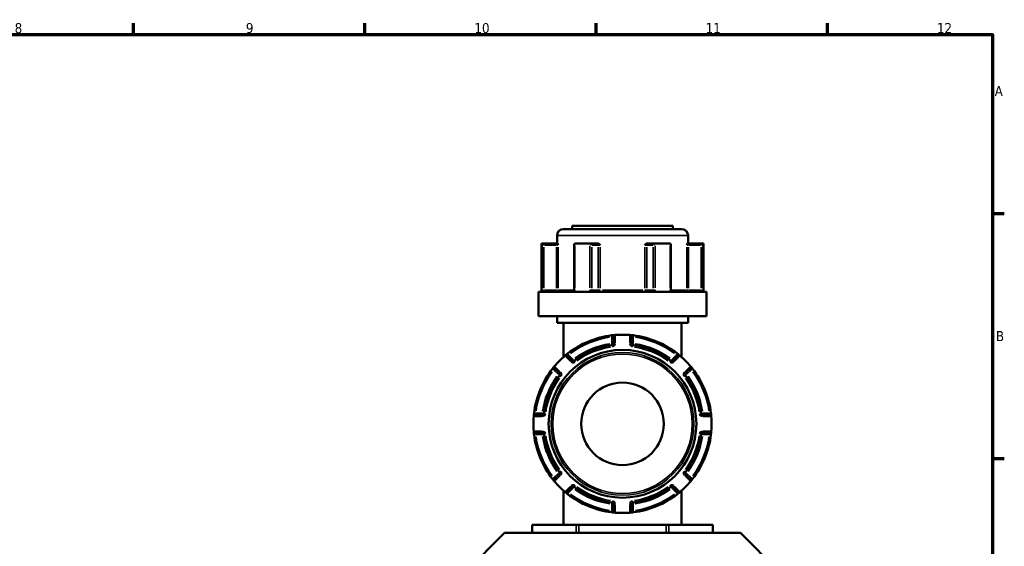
# Model space of a CAD drawing. Header units: millimetres. Extents: x 0 to 926, y 0 to 960.
# Tile 9 of 15: x 526 to 825, y 419 to 578. Entities that reach past the tile are written whole.
import ezdxf

# ---------------------------------------------------------------- set-up
doc = ezdxf.new("R2010")
doc.units = ezdxf.units.MM
for name, color, linetype, lineweight in [('Border (ANSI)', 7, 'Continuous', 70), ('Visible (ANSI)', 7, 'Continuous', 50), ('Visible Narrow (ANSI)', 7, 'Continuous', 35)]:
    doc.layers.add(name, color=color, linetype=linetype, lineweight=lineweight)
doc.styles.add('Note Text (ANSI)', font='tahoma.ttf')

# ---------------------------------------------------------------- blocks, each defined once
blk = doc.blocks.new('Borders Default Border')
at = {"layer": 'Border (ANSI)'}
for p, q in [((560.67, 574), (560.67, 577.45)), ((630.75, 574), (630.75, 577.45)), ((700.83, 574), (700.83, 577.45)), ((770.92, 574), (770.92, 577.45)), ((821, 519.75), (824.45, 519.75)), ((821, 445.5), (824.45, 445.5))]:
    blk.add_line(p, q, dxfattribs=at)
at = {"layer": 'Border (ANSI)', "flags": 128}
blk.add_lwpolyline([(20, 20), (20, 574), (821, 574), (821, 20), (20, 20)], dxfattribs=at)
at = {"layer": 'Border (ANSI)', "attachment_point": 7, "style": 'Note Text (ANSI)'}
for s, insert, char_height in [('8', (524.63, 574.33), 3.05), ('9', (594.7, 574.34), 3.05), ('10', (663.96, 574.34), 3.048), ('11', (734.04, 574.4), 3.048), ('12', (804.13, 574.4), 3.048), ('A', (821.63, 555.35), 3.05), ('B', (821.99, 481.1), 3.05)]:
    blk.add_mtext(s, dxfattribs=dict(at, insert=insert, char_height=char_height))

msp = doc.modelspace()

# ---------------------------------------------------------------- linework, layer by layer
at = {"layer": 'Visible (ANSI)'}
for p, q in [((690.982, 515.05), (726.682, 515.05)), ((693.532, 516.05), (724.132, 516.05)), ((693.532, 516.05), (693.532, 515.05)), ((724.132, 516.05), (724.132, 515.05)), ((684.332, 510.7), (684.466, 510.7)), ((684.332, 510.7), (684.332, 496)), ((688.796, 510.7), (684.466, 510.7)), ((684.472, 510.697), (684.969, 510.2)), ((689.157, 510.7), (688.796, 510.7)), ((688.982, 513.05), (688.982, 510.7)), ((694.184, 510.45), (694.184, 496.5)), ((694.432, 510.7), (698.866, 510.7)), ((701.031, 510.7), (698.866, 510.7)), ((701.27, 510.7), (701.031, 510.7)), ((716.633, 510.7), (716.395, 510.7)), ((718.798, 510.7), (716.633, 510.7)), ((718.798, 510.7), (723.232, 510.7)), ((723.481, 496.5), (723.481, 510.45)), ((728.868, 510.7), (728.508, 510.7)), ((728.682, 513.05), (728.682, 510.7)), ((733.198, 510.7), (728.868, 510.7)), ((733.193, 510.697), (732.695, 510.2)), ((733.198, 510.7), (733.332, 510.7)), ((733.332, 510.7), (733.332, 496)), ((683.332, 496), (734.332, 496)), ((683.332, 496), (683.332, 488.65)), ((734.332, 496), (734.332, 488.65)), ((683.332, 488.65), (734.332, 488.65)), ((688.982, 488.65), (688.982, 486.65)), ((688.982, 486.65), (728.682, 486.65)), ((690.982, 486.65), (690.982, 476.31)), ((726.682, 486.65), (726.682, 476.31)), ((728.682, 488.65), (728.682, 486.65)), ((706.132, 482.461), (706.132, 480.39)), ((711.532, 480.39), (711.532, 482.461)), ((693.532, 475.171), (692.068, 476.635)), ((725.597, 476.635), (724.132, 475.171)), ((688.249, 472.817), (689.714, 471.352)), ((727.95, 471.352), (729.415, 472.817)), ((684.495, 458.753), (682.424, 458.753)), ((735.241, 458.753), (733.169, 458.753)), ((682.424, 453.353), (684.495, 453.353)), ((733.169, 453.353), (735.241, 453.353)), ((689.714, 440.753), (688.249, 439.288)), ((729.415, 439.288), (727.95, 440.753)), ((690.982, 435.795), (690.982, 425.455)), ((692.068, 435.47), (693.532, 436.934)), ((724.132, 436.934), (725.597, 435.47)), ((726.682, 435.795), (726.682, 425.455)), ((706.132, 431.715), (706.132, 429.644)), ((711.532, 429.644), (711.532, 431.715)), ((681.447, 425.455), (681.581, 425.455)), ((681.447, 425.455), (681.447, 423.005)), ((681.581, 425.455), (694.774, 425.455)), ((694.774, 425.455), (695.64, 425.455)), ((695.64, 425.455), (722.025, 425.455)), ((722.025, 425.455), (722.891, 425.455)), ((722.891, 425.455), (736.084, 425.455)), ((736.084, 425.455), (736.218, 425.455)), ((736.218, 423.005), (736.218, 425.455)), ((673.083, 423.005), (660.833, 410.755)), ((673.083, 423.005), (744.581, 423.005)), ((744.581, 423.005), (756.831, 410.755))]:
    msp.add_line(p, q, dxfattribs=at)
for radius in [22.378, 12.5]:
    msp.add_circle((708.832, 456.053), radius, dxfattribs=at)
for centre, radius, start, end in [((690.982, 513.05), 2, 90, 180), ((726.682, 513.05), 2, 0, 90), ((708.832, 456.053), 27, 96.93566, 128.06434), ((706.632, 482.461), 0.5, 94.76211, 180), ((708.832, 456.053), 27, 85.32627, 94.67373), ((711.032, 482.461), 0.5, 0, 85.23789), ((708.832, 456.053), 27, 51.93566, 83.06434), ((708.832, 456.053), 24.047, 97.49062, 127.50938), ((705.632, 480.39), 0.5, 277.49062, 0), ((712.032, 480.39), 0.5, 180, 262.50938), ((708.832, 456.053), 24.047, 52.49062, 82.50938), ((708.832, 456.053), 27, 130.32627, 139.67373), ((691.714, 476.282), 0.5, 45, 130.23789), ((693.886, 475.524), 0.5, 225, 307.50938), ((723.779, 475.524), 0.5, 232.49062, 315), ((725.95, 476.282), 0.5, 49.76211, 135), ((708.832, 456.053), 27, 40.32627, 49.67373), ((708.832, 456.053), 27, 141.93566, 173.06434), ((688.603, 473.171), 0.5, 139.76211, 225), ((729.062, 473.171), 0.5, 315, 40.23789), ((708.832, 456.053), 27, 6.93566, 38.06434), ((708.832, 456.053), 24.047, 142.49062, 172.50938), ((689.361, 470.999), 0.5, 322.49062, 45), ((728.304, 470.999), 0.5, 135, 217.50938), ((708.832, 456.053), 24.047, 7.49062, 37.50938), ((708.832, 456.053), 27, 175.32627, 184.67373), ((682.424, 458.253), 0.5, 90, 175.23789), ((684.495, 459.253), 0.5, 270, 352.50938), ((733.169, 459.253), 0.5, 187.49062, 270), ((735.241, 458.253), 0.5, 4.76211, 90), ((708.832, 456.053), 27, 355.32627, 4.67373), ((682.424, 453.853), 0.5, 184.76211, 270), ((735.241, 453.853), 0.5, 270, 355.23789), ((708.832, 456.053), 27, 186.93566, 218.06434), ((684.495, 452.853), 0.5, 7.49062, 90), ((708.832, 456.053), 24.047, 187.49062, 217.50938), ((708.832, 456.053), 24.047, 322.49062, 352.50938), ((708.832, 456.053), 27, 321.93566, 353.06434), ((733.169, 452.853), 0.5, 90, 172.50938), ((688.603, 438.935), 0.5, 135, 220.23789), ((689.361, 441.106), 0.5, 315, 37.50938), ((728.304, 441.106), 0.5, 142.49062, 225), ((729.062, 438.935), 0.5, 319.76211, 45), ((708.832, 456.053), 27, 220.32627, 229.67373), ((693.886, 436.581), 0.5, 52.49062, 135), ((708.832, 456.053), 24.047, 232.49062, 262.50938), ((708.832, 456.053), 24.047, 277.49062, 307.50938), ((723.779, 436.581), 0.5, 45, 127.50938), ((708.832, 456.053), 27, 310.32627, 319.67373), ((691.714, 435.823), 0.5, 229.76211, 315), ((708.832, 456.053), 27, 231.93566, 263.06434), ((708.832, 456.053), 27, 276.93566, 308.06434), ((725.95, 435.823), 0.5, 225, 310.23789), ((705.632, 431.715), 0.5, 0, 82.50938), ((712.032, 431.715), 0.5, 97.49062, 180), ((706.632, 429.644), 0.5, 180, 265.23789), ((708.832, 456.053), 27, 265.32627, 274.67373), ((711.032, 429.644), 0.5, 274.76211, 0)]:
    msp.add_arc(centre, radius, start, end, dxfattribs=at)
for centre, major_axis, start_param, end_param in [((694.684, 510.2), (-0.433, 0.433), 5.8664565, 6.8067841), ((699.118, 510.2), (0.433, -0.433), 1.0471976, 2.5111239), ((718.547, 510.2), (-0.433, -0.433), 3.7720614, 5.2359878), ((722.981, 510.2), (0.433, 0.433), 5.7595865, 6.6999141)]:
    msp.add_ellipse(centre, major_axis=major_axis, ratio=0.5773503, start_param=start_param, end_param=end_param, dxfattribs=at)
for points in [[(684.466, 510.7), (684.468, 510.7), (684.47, 510.699), (684.472, 510.697)], [(694.389, 510.697), (694.404, 510.699), (694.418, 510.7), (694.432, 510.7)], [(698.866, 510.7), (698.882, 510.7), (698.899, 510.699), (698.915, 510.697)], [(718.749, 510.697), (718.766, 510.699), (718.782, 510.7), (718.798, 510.7)], [(723.232, 510.7), (723.247, 510.7), (723.261, 510.699), (723.276, 510.697)], [(733.193, 510.697), (733.194, 510.699), (733.196, 510.7), (733.198, 510.7)], [(706.632, 482.963), (706.619, 482.962), (706.605, 482.961), (706.591, 482.959)], [(711.074, 482.959), (711.06, 482.961), (711.046, 482.962), (711.032, 482.963)], [(691.391, 476.664), (691.381, 476.655), (691.37, 476.646), (691.36, 476.637)], [(726.305, 476.637), (726.295, 476.646), (726.284, 476.655), (726.273, 476.664)], [(688.248, 473.525), (688.239, 473.515), (688.23, 473.504), (688.221, 473.494)], [(729.443, 473.494), (729.434, 473.504), (729.425, 473.515), (729.416, 473.525)], [(681.925, 458.294), (681.924, 458.28), (681.923, 458.266), (681.922, 458.253)], [(735.743, 458.253), (735.741, 458.266), (735.74, 458.28), (735.739, 458.294)], [(681.922, 453.853), (681.923, 453.839), (681.924, 453.825), (681.925, 453.811)], [(735.739, 453.811), (735.74, 453.825), (735.741, 453.839), (735.743, 453.853)], [(688.221, 438.612), (688.23, 438.601), (688.239, 438.59), (688.248, 438.58)], [(729.416, 438.58), (729.425, 438.59), (729.434, 438.601), (729.443, 438.612)], [(691.36, 435.469), (691.37, 435.46), (691.381, 435.451), (691.391, 435.442)], [(726.273, 435.442), (726.284, 435.451), (726.295, 435.46), (726.305, 435.469)], [(706.591, 429.146), (706.605, 429.145), (706.619, 429.143), (706.632, 429.142)], [(711.032, 429.142), (711.046, 429.143), (711.06, 429.145), (711.074, 429.146)]]:
    msp.add_open_spline(points, degree=3, dxfattribs=at)
for points, knots in [([(689.157, 510.7), (689.168, 510.7), (689.18, 510.683), (689.208, 510.614), (689.223, 510.553), (689.253, 510.409), (689.27, 510.309), (689.288, 510.202), (689.288, 510.201), (689.288, 510.2)], [0.236797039, 0.236797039, 0.236797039, 0.236797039, 0.258427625, 0.258427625, 0.2880481, 0.2880481, 0.330048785, 0.330048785, 0.330345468, 0.330345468, 0.330345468, 0.330345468]), ([(701.27, 510.7), (701.349, 510.7), (701.428, 510.683), (701.606, 510.614), (701.695, 510.553), (701.873, 510.409), (701.967, 510.309), (702.066, 510.202), (702.067, 510.201), (702.068, 510.2)], [0.236796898, 0.236796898, 0.236796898, 0.236796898, 0.25842747, 0.25842747, 0.288047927, 0.288047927, 0.330048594, 0.330048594, 0.330345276, 0.330345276, 0.330345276, 0.330345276]), ([(715.597, 510.2), (715.598, 510.201), (715.598, 510.202), (715.698, 510.309), (715.791, 510.409), (715.969, 510.553), (716.059, 510.614), (716.237, 510.683), (716.315, 510.7), (716.395, 510.7)], [-0.000316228, -0.000316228, -0.000316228, -0.000316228, 0, 0, 0.044767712, 0.044767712, 0.076339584, 0.076339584, 0.099395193, 0.099395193, 0.099395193, 0.099395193]), ([(728.376, 510.2), (728.376, 510.201), (728.376, 510.202), (728.395, 510.309), (728.412, 510.409), (728.442, 510.553), (728.457, 510.614), (728.485, 510.683), (728.496, 510.7), (728.508, 510.7)], [-0.000316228, -0.000316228, -0.000316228, -0.000316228, 0, 0, 0.044767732, 0.044767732, 0.076339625, 0.076339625, 0.099395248, 0.099395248, 0.099395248, 0.099395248]), ([(693.882, 496), (693.899, 496), (693.916, 496.003), (693.961, 496.021), (693.987, 496.036), (694.04, 496.084), (694.066, 496.115), (694.112, 496.188), (694.131, 496.228), (694.161, 496.316), (694.172, 496.363), (694.182, 496.441), (694.184, 496.47), (694.184, 496.5)], [0.15574903, 0.15574903, 0.15574903, 0.15574903, 0.18730041, 0.18730041, 0.21885178, 0.21885178, 0.24759391, 0.24759391, 0.27342656, 0.27342656, 0.2985113, 0.2985113, 0.31350591, 0.31350591, 0.31350591, 0.31350591]), ([(723.481, 496.5), (723.481, 496.451), (723.486, 496.402), (723.505, 496.308), (723.519, 496.264), (723.555, 496.184), (723.576, 496.148), (723.621, 496.088), (723.645, 496.064), (723.694, 496.026), (723.717, 496.014), (723.754, 496.002), (723.769, 496), (723.783, 496)], [1.26377211, 1.26377211, 1.26377211, 1.26377211, 1.28863185, 1.28863185, 1.31356122, 1.31356122, 1.33882651, 1.33882651, 1.36522579, 1.36522579, 1.39538059, 1.39538059, 1.42152897, 1.42152897, 1.42152897, 1.42152897]), ([(706.591, 482.959), (706.591, 482.959), (706.509, 482.953), (706.246, 482.929), (706.088, 482.913), (705.804, 482.882), (705.688, 482.869), (705.572, 482.855)], [-0.15751354, -0.15751354, -0.15751354, -0.15751354, -0.08933205, -0.08933205, -0.03435848, -0.03435848, 0, 0, 0, 0]), ([(712.093, 482.855), (712.05, 482.86), (712.008, 482.865), (711.788, 482.891), (711.617, 482.909), (711.364, 482.934), (711.271, 482.942), (711.152, 482.953), (711.114, 482.956), (711.08, 482.959), (711.074, 482.959), (711.074, 482.959)], [-0.15751281, -0.15751281, -0.15751281, -0.15751281, -0.14497947, -0.14497947, -0.0918884, -0.0918884, -0.05104911, -0.05104911, -0.01963427, -0.01963427, 0, 0, 0, 0]), ([(692.186, 477.31), (692.155, 477.286), (692.125, 477.263), (691.953, 477.127), (691.817, 477.017), (691.618, 476.854), (691.545, 476.793), (691.452, 476.715), (691.423, 476.69), (691.396, 476.668), (691.391, 476.664), (691.391, 476.664)], [-0.15751275, -0.15751275, -0.15751275, -0.15751275, -0.14614787, -0.14614787, -0.09262893, -0.09262893, -0.05146052, -0.05146052, -0.01979251, -0.01979251, 0, 0, 0, 0]), ([(726.273, 476.664), (726.273, 476.664), (726.27, 476.666), (726.24, 476.692), (726.162, 476.758), (725.954, 476.93), (725.842, 477.022), (725.641, 477.182), (725.56, 477.247), (725.479, 477.31)], [-0.15751415, -0.15751415, -0.15751415, -0.15751415, -0.14237321, -0.14237321, -0.07909623, -0.07909623, -0.03042163, -0.03042163, 0, 0, 0, 0]), ([(688.221, 473.494), (688.221, 473.494), (688.219, 473.491), (688.193, 473.46), (688.127, 473.382), (687.955, 473.175), (687.863, 473.062), (687.703, 472.862), (687.638, 472.781), (687.575, 472.699)], [-0.15751415, -0.15751415, -0.15751415, -0.15751415, -0.14237321, -0.14237321, -0.07909623, -0.07909623, -0.03042163, -0.03042163, 0, 0, 0, 0]), ([(730.09, 472.699), (730.066, 472.73), (730.042, 472.76), (729.906, 472.932), (729.797, 473.068), (729.633, 473.267), (729.573, 473.339), (729.494, 473.433), (729.47, 473.462), (729.448, 473.488), (729.443, 473.494), (729.443, 473.494)], [-0.15751275, -0.15751275, -0.15751275, -0.15751275, -0.14614787, -0.14614787, -0.09262893, -0.09262893, -0.05146052, -0.05146052, -0.01979251, -0.01979251, 0, 0, 0, 0]), ([(682.03, 459.313), (682.025, 459.271), (682.02, 459.228), (681.994, 459.009), (681.976, 458.837), (681.951, 458.584), (681.943, 458.492), (681.932, 458.372), (681.929, 458.334), (681.926, 458.301), (681.925, 458.294), (681.925, 458.294)], [-0.15751281, -0.15751281, -0.15751281, -0.15751281, -0.14497947, -0.14497947, -0.0918884, -0.0918884, -0.05104911, -0.05104911, -0.01963427, -0.01963427, 0, 0, 0, 0]), ([(735.739, 458.294), (735.739, 458.294), (735.733, 458.376), (735.708, 458.639), (735.693, 458.797), (735.662, 459.081), (735.649, 459.197), (735.635, 459.313)], [-0.15751354, -0.15751354, -0.15751354, -0.15751354, -0.08933205, -0.08933205, -0.03435848, -0.03435848, 0, 0, 0, 0]), ([(681.925, 453.811), (681.925, 453.811), (681.932, 453.729), (681.956, 453.466), (681.972, 453.308), (682.002, 453.024), (682.016, 452.908), (682.03, 452.792)], [-0.15751354, -0.15751354, -0.15751354, -0.15751354, -0.08933205, -0.08933205, -0.03435848, -0.03435848, 0, 0, 0, 0]), ([(735.635, 452.792), (735.64, 452.834), (735.645, 452.877), (735.671, 453.096), (735.689, 453.268), (735.714, 453.521), (735.722, 453.614), (735.733, 453.733), (735.736, 453.771), (735.739, 453.805), (735.739, 453.811), (735.739, 453.811)], [-0.15751281, -0.15751281, -0.15751281, -0.15751281, -0.14497947, -0.14497947, -0.0918884, -0.0918884, -0.05104911, -0.05104911, -0.01963427, -0.01963427, 0, 0, 0, 0]), ([(687.575, 439.406), (687.598, 439.375), (687.622, 439.345), (687.758, 439.173), (687.868, 439.037), (688.031, 438.838), (688.092, 438.766), (688.17, 438.672), (688.195, 438.643), (688.217, 438.617), (688.221, 438.612), (688.221, 438.612)], [-0.15751275, -0.15751275, -0.15751275, -0.15751275, -0.14614787, -0.14614787, -0.09262893, -0.09262893, -0.05146052, -0.05146052, -0.01979251, -0.01979251, 0, 0, 0, 0]), ([(729.443, 438.612), (729.443, 438.612), (729.446, 438.615), (729.472, 438.645), (729.538, 438.723), (729.709, 438.93), (729.802, 439.043), (729.962, 439.244), (730.026, 439.325), (730.09, 439.406)], [-0.15751415, -0.15751415, -0.15751415, -0.15751415, -0.14237321, -0.14237321, -0.07909623, -0.07909623, -0.03042163, -0.03042163, 0, 0, 0, 0]), ([(691.391, 435.442), (691.391, 435.442), (691.394, 435.439), (691.425, 435.413), (691.503, 435.347), (691.71, 435.176), (691.823, 435.083), (692.023, 434.923), (692.104, 434.859), (692.186, 434.795)], [-0.15751415, -0.15751415, -0.15751415, -0.15751415, -0.14237321, -0.14237321, -0.07909623, -0.07909623, -0.03042163, -0.03042163, 0, 0, 0, 0]), ([(725.479, 434.795), (725.509, 434.819), (725.54, 434.843), (725.712, 434.978), (725.848, 435.088), (726.047, 435.252), (726.119, 435.312), (726.213, 435.39), (726.242, 435.415), (726.268, 435.437), (726.273, 435.442), (726.273, 435.442)], [-0.15751275, -0.15751275, -0.15751275, -0.15751275, -0.14614787, -0.14614787, -0.09262893, -0.09262893, -0.05146052, -0.05146052, -0.01979251, -0.01979251, 0, 0, 0, 0]), ([(705.572, 429.25), (705.614, 429.245), (705.656, 429.24), (705.876, 429.214), (706.048, 429.196), (706.301, 429.171), (706.393, 429.163), (706.513, 429.152), (706.55, 429.149), (706.584, 429.146), (706.591, 429.146), (706.591, 429.146)], [-0.15751281, -0.15751281, -0.15751281, -0.15751281, -0.14497947, -0.14497947, -0.0918884, -0.0918884, -0.05104911, -0.05104911, -0.01963427, -0.01963427, 0, 0, 0, 0]), ([(711.074, 429.146), (711.074, 429.146), (711.156, 429.152), (711.419, 429.177), (711.577, 429.192), (711.861, 429.223), (711.977, 429.236), (712.093, 429.25)], [-0.15751354, -0.15751354, -0.15751354, -0.15751354, -0.08933205, -0.08933205, -0.03435848, -0.03435848, 0, 0, 0, 0])]:
    msp.add_open_spline(points, degree=3, knots=knots, dxfattribs=at)
at = {"layer": 'Visible Narrow (ANSI)'}
for p, q in [((688.796, 510.699), (688.796, 510.239)), ((728.438, 513.05), (689.227, 513.05)), ((728.868, 510.239), (728.868, 510.699)), ((684.472, 509.987), (684.472, 497.21)), ((684.969, 497.185), (684.969, 509.515)), ((685.161, 510.2), (688.605, 510.2)), ((688.796, 509.515), (688.796, 497.185)), ((688.831, 510.2), (689.281, 510.2)), ((689.288, 497.185), (689.288, 509.515)), ((694.389, 497.21), (694.389, 509.987)), ((698.915, 509.987), (698.915, 497.21)), ((699.551, 497.185), (699.551, 509.515)), ((699.646, 510.2), (701.369, 510.2)), ((701.464, 509.515), (701.464, 497.185)), ((701.483, 510.2), (702.034, 510.2)), ((702.068, 497.185), (702.068, 509.515)), ((715.597, 509.515), (715.597, 497.185)), ((715.63, 510.2), (716.182, 510.2)), ((716.2, 497.185), (716.2, 509.515)), ((716.296, 510.2), (718.018, 510.2)), ((718.114, 509.515), (718.114, 497.185)), ((718.749, 497.21), (718.749, 509.987)), ((723.276, 509.987), (723.276, 497.21)), ((728.376, 509.515), (728.376, 497.185)), ((728.383, 510.2), (728.834, 510.2)), ((728.868, 497.185), (728.868, 509.515)), ((729.06, 510.2), (732.504, 510.2)), ((732.695, 509.515), (732.695, 497.185)), ((733.193, 497.21), (733.193, 509.987)), ((684.933, 496.5), (684.477, 496.5)), ((688.605, 496.5), (685.161, 496.5)), ((688.796, 496.461), (688.796, 496.002)), ((689.281, 496.5), (688.831, 496.5)), ((689.394, 496.5), (693.811, 496.5)), ((694.37, 496.5), (694.184, 496.5)), ((699.531, 496.5), (698.949, 496.5)), ((701.369, 496.5), (699.646, 496.5)), ((702.034, 496.5), (701.483, 496.5)), ((702.721, 496.5), (714.944, 496.5)), ((716.182, 496.5), (715.63, 496.5)), ((718.018, 496.5), (716.296, 496.5)), ((718.715, 496.5), (718.133, 496.5)), ((723.48, 496.5), (723.294, 496.5)), ((723.853, 496.5), (728.27, 496.5)), ((728.834, 496.5), (728.383, 496.5)), ((728.868, 496.002), (728.868, 496.461)), ((732.504, 496.5), (729.06, 496.5)), ((733.187, 496.5), (732.732, 496.5)), ((705.572, 482.853), (705.628, 482.398)), ((705.632, 482.26), (705.632, 480.488)), ((706.632, 480.518), (706.632, 482.834)), ((711.032, 482.834), (711.032, 480.518)), ((712.032, 480.488), (712.032, 482.26)), ((712.037, 482.398), (712.092, 482.853)), ((705.637, 480.351), (705.697, 479.896)), ((706.131, 480.39), (705.672, 480.39)), ((705.698, 479.893), (705.758, 479.437)), ((706.593, 480.39), (706.134, 480.39)), ((711.531, 480.39), (711.072, 480.39)), ((711.993, 480.39), (711.534, 480.39)), ((711.907, 479.437), (711.967, 479.893)), ((711.967, 479.896), (712.027, 480.351)), ((691.45, 476.546), (693.088, 474.908)), ((692.47, 476.947), (692.186, 477.309)), ((693.816, 475.594), (692.563, 476.847)), ((693.531, 475.17), (693.207, 474.845)), ((693.858, 475.497), (693.534, 475.172)), ((694.19, 475.129), (693.91, 475.493)), ((694.471, 474.762), (694.191, 475.126)), ((723.473, 475.126), (723.194, 474.762)), ((723.755, 475.493), (723.475, 475.129)), ((724.131, 475.172), (723.806, 475.497)), ((725.101, 476.847), (723.848, 475.594)), ((724.458, 474.845), (724.133, 475.17)), ((724.577, 474.908), (726.214, 476.546)), ((725.478, 477.309), (725.195, 476.947)), ((687.576, 472.698), (687.937, 472.415)), ((688.038, 472.321), (689.291, 471.068)), ((689.977, 471.797), (688.339, 473.434)), ((690.04, 471.678), (689.715, 471.353)), ((727.949, 471.353), (727.625, 471.678)), ((729.325, 473.434), (727.688, 471.797)), ((728.374, 471.068), (729.627, 472.321)), ((729.727, 472.415), (730.089, 472.698)), ((689.713, 471.351), (689.388, 471.027)), ((689.392, 470.975), (689.756, 470.695)), ((689.758, 470.693), (690.123, 470.414)), ((727.542, 470.414), (727.906, 470.693)), ((727.909, 470.695), (728.273, 470.975)), ((728.276, 471.027), (727.952, 471.351)), ((682.487, 459.257), (682.031, 459.313)), ((682.051, 458.253), (684.366, 458.253)), ((684.397, 459.253), (682.625, 459.253)), ((684.495, 459.213), (684.495, 458.754)), ((684.495, 458.751), (684.495, 458.292)), ((684.989, 459.188), (684.534, 459.247)), ((685.448, 459.127), (684.992, 459.187)), ((732.672, 459.187), (732.217, 459.127)), ((733.131, 459.247), (732.675, 459.188)), ((733.169, 458.754), (733.169, 459.213)), ((733.169, 458.292), (733.169, 458.751)), ((735.04, 459.253), (733.268, 459.253)), ((733.298, 458.253), (735.614, 458.253)), ((735.633, 459.313), (735.177, 459.257)), ((684.366, 453.853), (682.051, 453.853)), ((684.495, 453.813), (684.495, 453.354)), ((733.169, 453.354), (733.169, 453.813)), ((735.614, 453.853), (733.298, 453.853)), ((682.031, 452.792), (682.487, 452.848)), ((682.625, 452.853), (684.397, 452.853)), ((684.495, 453.351), (684.495, 452.892)), ((684.534, 452.858), (684.989, 452.918)), ((684.992, 452.918), (685.448, 452.978)), ((732.217, 452.978), (732.672, 452.918)), ((732.675, 452.918), (733.131, 452.858)), ((733.169, 452.892), (733.169, 453.351)), ((733.268, 452.853), (735.04, 452.853)), ((735.177, 452.848), (735.633, 452.792)), ((690.123, 441.691), (689.758, 441.412)), ((727.906, 441.412), (727.542, 441.691)), ((687.937, 439.69), (687.576, 439.407)), ((689.291, 441.037), (688.038, 439.784)), ((688.339, 438.671), (689.977, 440.308)), ((689.388, 441.079), (689.713, 440.754)), ((689.756, 441.41), (689.392, 441.13)), ((689.715, 440.752), (690.04, 440.427)), ((727.625, 440.427), (727.949, 440.752)), ((727.688, 440.308), (729.325, 438.671)), ((728.273, 441.13), (727.909, 441.41)), ((727.952, 440.754), (728.276, 441.079)), ((729.627, 439.784), (728.374, 441.037)), ((730.089, 439.407), (729.727, 439.69)), ((693.088, 437.197), (691.45, 435.56)), ((692.563, 435.258), (693.816, 436.511)), ((693.207, 437.26), (693.531, 436.935)), ((693.534, 436.933), (693.858, 436.609)), ((693.91, 436.612), (694.19, 436.976)), ((694.191, 436.979), (694.471, 437.343)), ((723.194, 437.343), (723.473, 436.979)), ((723.475, 436.976), (723.755, 436.612)), ((723.806, 436.609), (724.131, 436.933)), ((723.848, 436.511), (725.101, 435.258)), ((724.133, 436.935), (724.458, 437.26)), ((726.214, 435.56), (724.577, 437.197)), ((692.186, 434.796), (692.47, 435.158)), ((705.758, 432.668), (705.698, 432.213)), ((711.967, 432.213), (711.907, 432.668)), ((725.195, 435.158), (725.478, 434.796)), ((705.628, 429.708), (705.572, 429.252)), ((705.632, 431.617), (705.632, 429.845)), ((705.697, 432.21), (705.637, 431.754)), ((705.672, 431.715), (706.131, 431.715)), ((706.134, 431.715), (706.593, 431.715)), ((706.632, 429.271), (706.632, 431.587)), ((711.032, 431.587), (711.032, 429.271)), ((711.072, 431.715), (711.531, 431.715)), ((711.534, 431.715), (711.993, 431.715)), ((712.027, 431.754), (711.967, 432.21)), ((712.032, 429.845), (712.032, 431.617)), ((712.092, 429.252), (712.037, 429.708)), ((681.581, 423.128), (681.581, 425.333)), ((694.774, 425.333), (694.774, 423.128)), ((695.64, 423.128), (695.64, 425.333)), ((722.025, 425.333), (722.025, 423.128)), ((722.891, 423.128), (722.891, 425.333)), ((736.084, 425.333), (736.084, 423.128))]:
    msp.add_line(p, q, dxfattribs=at)
for radius in [21.625, 21.126]:
    msp.add_circle((708.832, 456.053), radius, dxfattribs=at)
for centre, radius, start, end in [((708.832, 456.053), 26.5, 98.4921, 126.5079), ((708.832, 456.053), 26.5, 53.4921, 81.5079), ((708.832, 456.053), 24.547, 98.99156, 126.00844), ((708.832, 456.053), 23.547, 98.99156, 126.00844), ((705.632, 480.39), 1, 281.61609, 355.87453), ((712.032, 480.39), 1, 184.12547, 258.38391), ((708.832, 456.053), 23.547, 53.99156, 81.00844), ((708.832, 456.053), 24.547, 53.99156, 81.00844), ((693.886, 475.524), 1, 229.12547, 303.38391), ((723.779, 475.524), 1, 236.61609, 310.87453), ((708.832, 456.053), 26.5, 143.4921, 171.5079), ((689.361, 470.999), 1, 326.61609, 40.87453), ((728.304, 470.999), 1, 139.12547, 213.38391), ((708.832, 456.053), 26.5, 8.4921, 36.5079), ((708.832, 456.053), 24.547, 143.99156, 171.00844), ((708.832, 456.053), 23.547, 143.99156, 171.00844), ((708.832, 456.053), 23.547, 8.99156, 36.00844), ((708.832, 456.053), 24.547, 8.99156, 36.00844), ((684.495, 459.253), 1, 274.12547, 348.38391), ((733.169, 459.253), 1, 191.61609, 265.87453), ((684.495, 452.853), 1, 11.61609, 85.87453), ((733.169, 452.853), 1, 94.12547, 168.38391), ((708.832, 456.053), 26.5, 188.4921, 216.5079), ((708.832, 456.053), 24.547, 188.99156, 216.00844), ((708.832, 456.053), 23.547, 188.99156, 216.00844), ((708.832, 456.053), 23.547, 323.99156, 351.00844), ((708.832, 456.053), 24.547, 323.99156, 351.00844), ((708.832, 456.053), 26.5, 323.4921, 351.5079), ((689.361, 441.106), 1, 319.12547, 33.38391), ((728.304, 441.106), 1, 146.61609, 220.87453), ((693.886, 436.581), 1, 56.61609, 130.87453), ((708.832, 456.053), 24.547, 233.99156, 261.00844), ((708.832, 456.053), 23.547, 233.99156, 261.00844), ((708.832, 456.053), 23.547, 278.99156, 306.00844), ((708.832, 456.053), 24.547, 278.99156, 306.00844), ((723.779, 436.581), 1, 49.12547, 123.38391), ((708.832, 456.053), 26.5, 233.4921, 261.5079), ((705.632, 431.715), 1, 4.12547, 78.38391), ((712.032, 431.715), 1, 101.61609, 175.87453), ((708.832, 456.053), 26.5, 278.4921, 306.5079)]:
    msp.add_arc(centre, radius, start, end, dxfattribs=at)
for centre, major_axis, ratio, start_param, end_param in [((701.031, 510.2), (0, 0.5), 0.8660254, 4.7909288, 6.2046455), ((716.633, 510.2), (0, 0.5), 0.8660254, 0.0785398, 1.4922565), ((688.796, 496.5), (0, -0.5), 0.9845793, 0.0785398, 1.4922565), ((701.897, 496.5), (0, -0.5), 0.8660254, 4.7909288, 6.2046455), ((701.897, 496.5), (0, -0.5), 0.3407884, 0.0785398, 1.4922565), ((715.767, 496.5), (0, -0.5), 0.3407884, 4.7909288, 6.2046455), ((715.767, 496.5), (0, -0.5), 0.8660254, 0.0785398, 1.4922565), ((728.868, 496.5), (0, -0.5), 0.9845793, 4.7909288, 6.2046455)]:
    msp.add_ellipse(centre, major_axis=major_axis, ratio=ratio, start_param=start_param, end_param=end_param, dxfattribs=at)
for points, knots in [([(684.472, 496.5), (684.472, 496.436), (684.473, 496.371), (684.476, 496.206), (684.48, 496.108), (684.486, 496.012), (684.487, 496.006), (684.487, 496)], [0.631886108, 0.631886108, 0.631886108, 0.631886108, 0.651250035, 0.651250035, 0.682232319, 0.682232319, 0.684271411, 0.684271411, 0.684271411, 0.684271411]), ([(685.098, 496), (685.09, 496), (685.083, 496.002), (685.052, 496.018), (685.03, 496.053), (685, 496.148), (684.99, 496.2), (684.977, 496.304), (684.973, 496.353), (684.97, 496.436), (684.969, 496.468), (684.969, 496.5)], [-0.78964304, -0.78964304, -0.78964304, -0.78964304, -0.77486935, -0.77486935, -0.72250929, -0.72250929, -0.68223232, -0.68223232, -0.65125004, -0.65125004, -0.63188611, -0.63188611, -0.63188611, -0.63188611]), ([(694.278, 496), (694.31, 496.067), (694.335, 496.138), (694.377, 496.305), (694.389, 496.403), (694.389, 496.5)], [0.261120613, 0.261120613, 0.261120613, 0.261120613, 0.28428582, 0.28428582, 0.313505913, 0.313505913, 0.313505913, 0.313505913]), ([(698.915, 496.5), (698.915, 496.436), (698.921, 496.371), (698.952, 496.206), (698.985, 496.108), (699.035, 496.012), (699.038, 496.006), (699.041, 496)], [0.63188605, 0.63188605, 0.63188605, 0.63188605, 0.651253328, 0.651253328, 0.682240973, 0.682240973, 0.684271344, 0.684271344, 0.684271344, 0.684271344]), ([(700.048, 496), (700.023, 496), (699.999, 496.002), (699.888, 496.018), (699.806, 496.053), (699.686, 496.148), (699.643, 496.2), (699.587, 496.304), (699.57, 496.353), (699.554, 496.436), (699.551, 496.468), (699.551, 496.5)], [-0.78964294, -0.78964294, -0.78964294, -0.78964294, -0.77489403, -0.77489403, -0.72252491, -0.72252491, -0.68224097, -0.68224097, -0.65125333, -0.65125333, -0.63188605, -0.63188605, -0.63188605, -0.63188605]), ([(718.114, 496.5), (718.114, 496.468), (718.111, 496.436), (718.095, 496.353), (718.078, 496.304), (718.022, 496.2), (717.978, 496.148), (717.859, 496.053), (717.776, 496.018), (717.666, 496.002), (717.641, 496), (717.616, 496)], [0, 0, 0, 0, 0.01936722, 0.01936722, 0.05035476, 0.05035476, 0.09063857, 0.09063857, 0.14300752, 0.14300752, 0.15775689, 0.15775689, 0.15775689, 0.15775689]), ([(718.623, 496), (718.626, 496.006), (718.63, 496.012), (718.679, 496.108), (718.713, 496.206), (718.743, 496.371), (718.749, 496.436), (718.749, 496.5)], [-0.052385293, -0.052385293, -0.052385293, -0.052385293, -0.05035476, -0.05035476, -0.019367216, -0.019367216, 0, 0, 0, 0]), ([(723.276, 496.5), (723.276, 496.436), (723.281, 496.371), (723.308, 496.206), (723.337, 496.108), (723.381, 496.012), (723.384, 496.006), (723.387, 496)], [1.263772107, 1.263772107, 1.263772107, 1.263772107, 1.28314156, 1.28314156, 1.314132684, 1.314132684, 1.316157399, 1.316157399, 1.316157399, 1.316157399]), ([(732.695, 496.5), (732.695, 496.451), (732.694, 496.403), (732.686, 496.281), (732.677, 496.212), (732.648, 496.083), (732.625, 496.032), (732.587, 496.004), (732.577, 496), (732.567, 496)], [-0.63188605, -0.63188605, -0.63188605, -0.63188605, -0.60266596, -0.60266596, -0.55591381, -0.55591381, -0.49513602, -0.49513602, -0.47412919, -0.47412919, -0.47412919, -0.47412919]), ([(733.177, 496), (733.182, 496.067), (733.185, 496.138), (733.191, 496.305), (733.193, 496.403), (733.193, 496.5)], [0.579500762, 0.579500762, 0.579500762, 0.579500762, 0.60266596, 0.60266596, 0.631886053, 0.631886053, 0.631886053, 0.631886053]), ([(705.632, 482.359), (705.689, 482.373), (705.746, 482.386), (705.886, 482.416), (705.963, 482.431), (706.092, 482.455), (706.132, 482.461), (706.132, 482.461)], [0, 0, 0, 0, 0.03435848, 0.03435848, 0.08933205, 0.08933205, 0.15751354, 0.15751354, 0.15751354, 0.15751354]), ([(711.532, 482.461), (711.532, 482.461), (711.536, 482.461), (711.552, 482.458), (711.57, 482.455), (711.629, 482.444), (711.675, 482.436), (711.799, 482.412), (711.883, 482.394), (711.991, 482.369), (712.012, 482.364), (712.032, 482.359)], [0, 0, 0, 0, 0.01963427, 0.01963427, 0.05104911, 0.05104911, 0.0918884, 0.0918884, 0.14497947, 0.14497947, 0.15751281, 0.15751281, 0.15751281, 0.15751281]), ([(692.068, 476.635), (692.068, 476.635), (692.071, 476.637), (692.084, 476.647), (692.1, 476.658), (692.15, 476.693), (692.188, 476.72), (692.294, 476.791), (692.368, 476.839), (692.461, 476.896), (692.477, 476.906), (692.494, 476.917)], [0, 0, 0, 0, 0.01979251, 0.01979251, 0.05146052, 0.05146052, 0.09262893, 0.09262893, 0.14614787, 0.14614787, 0.15751275, 0.15751275, 0.15751275, 0.15751275]), ([(725.171, 476.917), (725.215, 476.89), (725.259, 476.862), (725.367, 476.793), (725.427, 476.753), (725.538, 476.678), (725.579, 476.648), (725.595, 476.637), (725.597, 476.635), (725.597, 476.635)], [0, 0, 0, 0, 0.03042163, 0.03042163, 0.07909623, 0.07909623, 0.14237321, 0.14237321, 0.15751415, 0.15751415, 0.15751415, 0.15751415]), ([(687.968, 472.391), (687.995, 472.435), (688.023, 472.479), (688.092, 472.587), (688.132, 472.648), (688.207, 472.758), (688.237, 472.799), (688.248, 472.815), (688.249, 472.817), (688.249, 472.817)], [0, 0, 0, 0, 0.03042163, 0.03042163, 0.07909623, 0.07909623, 0.14237321, 0.14237321, 0.15751415, 0.15751415, 0.15751415, 0.15751415]), ([(729.415, 472.817), (729.415, 472.817), (729.417, 472.814), (729.427, 472.8), (729.438, 472.785), (729.473, 472.735), (729.499, 472.697), (729.571, 472.59), (729.618, 472.517), (729.676, 472.424), (729.686, 472.408), (729.696, 472.391)], [0, 0, 0, 0, 0.01979251, 0.01979251, 0.05146052, 0.05146052, 0.09262893, 0.09262893, 0.14614787, 0.14614787, 0.15751275, 0.15751275, 0.15751275, 0.15751275]), ([(682.424, 458.753), (682.424, 458.753), (682.424, 458.756), (682.427, 458.772), (682.43, 458.791), (682.441, 458.85), (682.449, 458.895), (682.473, 459.019), (682.491, 459.103), (682.516, 459.211), (682.521, 459.232), (682.526, 459.253)], [0, 0, 0, 0, 0.01963427, 0.01963427, 0.05104911, 0.05104911, 0.0918884, 0.0918884, 0.14497947, 0.14497947, 0.15751281, 0.15751281, 0.15751281, 0.15751281]), ([(735.138, 459.253), (735.152, 459.196), (735.165, 459.139), (735.196, 458.999), (735.211, 458.922), (735.234, 458.793), (735.241, 458.753), (735.241, 458.753)], [0, 0, 0, 0, 0.03435848, 0.03435848, 0.08933205, 0.08933205, 0.15751354, 0.15751354, 0.15751354, 0.15751354]), ([(682.526, 452.853), (682.512, 452.909), (682.499, 452.966), (682.469, 453.106), (682.454, 453.183), (682.43, 453.312), (682.424, 453.353), (682.424, 453.353)], [0, 0, 0, 0, 0.03435848, 0.03435848, 0.08933205, 0.08933205, 0.15751354, 0.15751354, 0.15751354, 0.15751354]), ([(735.241, 453.353), (735.241, 453.353), (735.24, 453.349), (735.237, 453.333), (735.234, 453.314), (735.224, 453.256), (735.216, 453.21), (735.191, 453.086), (735.174, 453.002), (735.148, 452.894), (735.143, 452.873), (735.138, 452.853)], [0, 0, 0, 0, 0.01963427, 0.01963427, 0.05104911, 0.05104911, 0.0918884, 0.0918884, 0.14497947, 0.14497947, 0.15751281, 0.15751281, 0.15751281, 0.15751281]), ([(688.249, 439.288), (688.249, 439.288), (688.248, 439.291), (688.238, 439.305), (688.227, 439.32), (688.192, 439.37), (688.165, 439.408), (688.094, 439.515), (688.046, 439.588), (687.989, 439.681), (687.978, 439.698), (687.968, 439.714)], [0, 0, 0, 0, 0.01979251, 0.01979251, 0.05146052, 0.05146052, 0.09262893, 0.09262893, 0.14614787, 0.14614787, 0.15751275, 0.15751275, 0.15751275, 0.15751275]), ([(729.696, 439.714), (729.669, 439.67), (729.642, 439.626), (729.573, 439.518), (729.533, 439.458), (729.457, 439.347), (729.428, 439.306), (729.416, 439.29), (729.415, 439.288), (729.415, 439.288)], [0, 0, 0, 0, 0.03042163, 0.03042163, 0.07909623, 0.07909623, 0.14237321, 0.14237321, 0.15751415, 0.15751415, 0.15751415, 0.15751415]), ([(692.494, 435.189), (692.45, 435.216), (692.406, 435.243), (692.298, 435.312), (692.237, 435.352), (692.127, 435.428), (692.086, 435.457), (692.069, 435.469), (692.068, 435.47), (692.068, 435.47)], [0, 0, 0, 0, 0.03042163, 0.03042163, 0.07909623, 0.07909623, 0.14237321, 0.14237321, 0.15751415, 0.15751415, 0.15751415, 0.15751415]), ([(725.597, 435.47), (725.597, 435.47), (725.594, 435.468), (725.58, 435.458), (725.565, 435.447), (725.515, 435.412), (725.477, 435.386), (725.37, 435.314), (725.297, 435.267), (725.204, 435.209), (725.187, 435.199), (725.171, 435.189)], [0, 0, 0, 0, 0.01979251, 0.01979251, 0.05146052, 0.05146052, 0.09262893, 0.09262893, 0.14614787, 0.14614787, 0.15751275, 0.15751275, 0.15751275, 0.15751275]), ([(706.132, 429.644), (706.132, 429.644), (706.129, 429.645), (706.112, 429.647), (706.094, 429.65), (706.035, 429.661), (705.99, 429.669), (705.866, 429.693), (705.782, 429.711), (705.674, 429.737), (705.653, 429.741), (705.632, 429.747)], [0, 0, 0, 0, 0.01963427, 0.01963427, 0.05104911, 0.05104911, 0.0918884, 0.0918884, 0.14497947, 0.14497947, 0.15751281, 0.15751281, 0.15751281, 0.15751281]), ([(712.032, 429.747), (711.975, 429.733), (711.919, 429.72), (711.779, 429.689), (711.702, 429.674), (711.572, 429.651), (711.532, 429.644), (711.532, 429.644)], [0, 0, 0, 0, 0.03435848, 0.03435848, 0.08933205, 0.08933205, 0.15751354, 0.15751354, 0.15751354, 0.15751354])]:
    msp.add_open_spline(points, degree=3, knots=knots, dxfattribs=at)

# ---------------------------------------------------------------- block references
msp.add_blockref('Borders Default Border', (0, 0))

doc.saveas('drawing.dxf')
